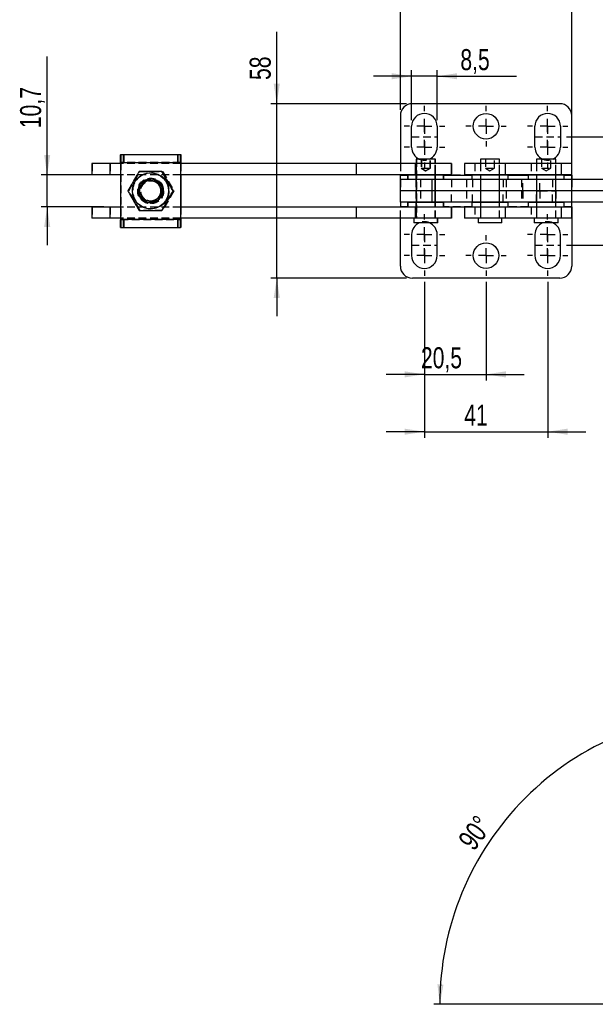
# Model space of a CAD drawing. Extents: x 79 to 836, y 26 to 563.
# Tile 1 of 16: x 82 to 273, y 26 to 353. Entities that reach past the tile are written whole.
import ezdxf

# ---------------------------------------------------------------- set-up
doc = ezdxf.new("R2010")
doc.units = 0
doc.header["$LTSCALE"] = 2
doc.linetypes.add('HIDDEN', pattern=[1.905, 1.27, -0.635])
doc.layers.get('0').update_dxf_attribs({"linetype": 'CONTINUOUS'})
doc.styles.add('SLDTEXTSTYLE0', font='TXT', dxfattribs={"width": 0.75})
doc.dimstyles.new('SLDDIMSTYLE0', dxfattribs={"dimtxt": 7, "dimasz": 6.604, "dimexe": 0, "dimexo": 0.0625, "dimgap": 1.75, "dimtad": 1, "dimdec": 3, "dimrnd": 1e-09, "dimzin": 12, "dimtxsty": 'SLDTEXTSTYLE0', "dimsah": 1, "dimcen": 0.09, "dimazin": 3, "dimtfac": 1, "dimtdec": 3, "dimtofl": 0, "dimtmove": 0, "dimatfit": 3, "dimtolj": 1, "dimtzin": 12})
doc.dimstyles.new('SLDDIMSTYLE4', dxfattribs={"dimtxt": 7, "dimasz": 6.604, "dimexe": 0, "dimexo": 0.0625, "dimgap": 1.75, "dimtad": 1, "dimdec": 3, "dimrnd": 1e-09, "dimzin": 12, "dimtxsty": 'SLDTEXTSTYLE0', "dimsah": 1, "dimcen": 0.09, "dimazin": 3, "dimtfac": 1, "dimtdec": 3, "dimtmove": 0, "dimatfit": 3, "dimtolj": 1, "dimtzin": 12})
doc.dimstyles.new('SLDDIMSTYLE5', dxfattribs={"dimtxt": 7, "dimasz": 6.604, "dimexe": 0, "dimexo": 0.0625, "dimgap": 1.75, "dimtad": 1, "dimdec": 4, "dimlfac": 2, "dimzin": 12, "dimtxsty": 'SLDTEXTSTYLE0', "dimsah": 1, "dimcen": 0.09, "dimazin": 3, "dimtfac": 1, "dimtofl": 0, "dimtmove": 0, "dimatfit": 3, "dimtolj": 1, "dimtzin": 12})

# ---------------------------------------------------------------- blocks, each defined once
blk = doc.blocks.new('_D_4')
at = {"color": 218, "linetype": 'CONTINUOUS'}
for p, q in [((299.51, 314.33), (299.51, 337.61)), ((263.88, 314.33), (301.51, 314.33)), ((299.51, 314.33), (299.51, 278.33)), ((263.88, 278.33), (301.51, 278.33))]:
    blk.add_line(p, q, dxfattribs=at)
for points in [[(299.51, 314.33), (298.5, 307.73), (300.53, 307.73)], [(299.51, 278.33), (300.53, 284.93), (298.5, 284.93)]]:
    blk.add_solid(points, dxfattribs=at)
at = {"color": 218, "linetype": 'CONTINUOUS', "insert": (290.49, 321.58, 0.1), "char_height": 7, "attachment_point": 1, "rotation": 90, "style": 'SLDTEXTSTYLE0'}
blk.add_mtext('36', dxfattribs=at)
blk = doc.blocks.new('_D_5')
at = {"color": 179, "linetype": 'CONTINUOUS'}
for p, q in [((167.52, 325.33), (167.52, 349.24)), ((210.63, 325.33), (165.52, 325.33)), ((167.52, 267.33), (167.52, 325.33)), ((210.63, 267.33), (165.52, 267.33)), ((167.52, 267.33), (167.52, 254.63))]:
    blk.add_line(p, q, dxfattribs=at)
for points in [[(167.52, 325.33), (168.54, 331.93), (166.5, 331.93)], [(167.52, 267.33), (166.5, 260.73), (168.54, 260.73)]]:
    blk.add_solid(points, dxfattribs=at)
at = {"color": 179, "linetype": 'CONTINUOUS', "insert": (158.5, 333.21, -38.46), "char_height": 7, "attachment_point": 1, "rotation": 90, "style": 'SLDTEXTSTYLE0'}
blk.add_mtext('58', dxfattribs=at)
blk = doc.blocks.new('_D_6')
at = {"color": 179, "linetype": 'CONTINUOUS'}
for p, q in [((208.63, 323.33), (208.63, 359.33)), ((265.63, 357.33), (208.63, 357.33)), ((265.63, 293.08), (265.63, 359.33))]:
    blk.add_line(p, q, dxfattribs=at)
for points in [[(208.63, 357.33), (215.23, 356.31), (215.23, 358.35)], [(265.63, 357.33), (259.02, 358.35), (259.02, 356.31)]]:
    blk.add_solid(points, dxfattribs=at)
at = {"color": 179, "linetype": 'CONTINUOUS', "insert": (229.88, 366.35, -38.46), "char_height": 7, "attachment_point": 1, "style": 'SLDTEXTSTYLE0'}
blk.add_mtext('57', dxfattribs=at)
blk = doc.blocks.new('_D_7')
at = {"color": 179, "linetype": 'CONTINUOUS'}
for p, q in [((216.63, 266.08), (216.63, 233.33)), ((237.13, 266.08), (237.13, 233.33)), ((216.63, 235.33), (203.93, 235.33)), ((216.63, 235.33), (237.13, 235.33)), ((237.13, 235.33), (249.83, 235.33))]:
    blk.add_line(p, q, dxfattribs=at)
for points in [[(216.63, 235.33), (210.02, 236.35), (210.02, 234.31)], [(237.13, 235.33), (243.73, 234.31), (243.73, 236.35)]]:
    blk.add_solid(points, dxfattribs=at)
at = {"color": 179, "linetype": 'CONTINUOUS', "insert": (215.48, 244.35, -38.46), "char_height": 7, "attachment_point": 1, "style": 'SLDTEXTSTYLE0'}
blk.add_mtext('20,5', dxfattribs=at)
blk = doc.blocks.new('_D_8')
at = {"color": 179, "linetype": 'CONTINUOUS'}
for p, q in [((216.63, 266.08), (216.63, 214.27)), ((257.63, 266.08), (257.63, 214.27)), ((216.63, 216.27), (203.93, 216.27)), ((216.63, 216.27), (257.63, 216.27)), ((257.63, 216.27), (270.33, 216.27))]:
    blk.add_line(p, q, dxfattribs=at)
for points in [[(216.63, 216.27), (210.02, 217.28), (210.02, 215.25)], [(257.63, 216.27), (264.23, 215.25), (264.23, 217.28)]]:
    blk.add_solid(points, dxfattribs=at)
at = {"color": 179, "linetype": 'CONTINUOUS', "insert": (229.88, 225.29, -38.46), "char_height": 7, "attachment_point": 1, "style": 'SLDTEXTSTYLE0'}
blk.add_mtext('41', dxfattribs=at)
blk = doc.blocks.new('_D_9')
at = {"color": 179, "linetype": 'CONTINUOUS'}
for p, q in [((212.38, 334.45), (199.68, 334.45)), ((212.38, 319.83), (212.38, 336.45)), ((220.88, 334.45), (212.38, 334.45)), ((220.88, 319.83), (220.88, 336.45)), ((220.88, 334.45), (247.21, 334.45))]:
    blk.add_line(p, q, dxfattribs=at)
for points in [[(212.38, 334.45), (205.77, 335.47), (205.77, 333.44)], [(220.88, 334.45), (227.48, 333.44), (227.48, 335.47)]]:
    blk.add_solid(points, dxfattribs=at)
at = {"color": 179, "linetype": 'CONTINUOUS', "insert": (228.59, 343.48, -38.46), "char_height": 7, "attachment_point": 1, "style": 'SLDTEXTSTYLE0'}
blk.add_mtext('8,5', dxfattribs=at)
blk = doc.blocks.new('_D_10')
at = {"color": 179, "linetype": 'CONTINUOUS'}
for p, q in [((91.15, 301.68), (91.15, 340.97)), ((110.03, 301.68), (89.15, 301.68)), ((91.15, 290.98), (91.15, 301.68)), ((110.03, 290.98), (89.15, 290.98)), ((91.15, 290.98), (91.15, 278.28))]:
    blk.add_line(p, q, dxfattribs=at)
for points in [[(91.15, 301.68), (92.17, 308.28), (90.14, 308.28)], [(91.15, 290.98), (90.14, 284.38), (92.17, 284.38)]]:
    blk.add_solid(points, dxfattribs=at)
at = {"color": 179, "linetype": 'CONTINUOUS', "insert": (82.13, 317.18, -38.46), "char_height": 7, "attachment_point": 1, "rotation": 90, "style": 'SLDTEXTSTYLE0'}
blk.add_mtext('10,7', dxfattribs=at)
blk = doc.blocks.new('SW_CENTERMARKSYMBOL_4')
at = {"color": 0, "linetype": 'CONTINUOUS'}
for p, q in [((0, 5), (0, 6.75)), ((-5, 0), (-6.75, 0)), ((0, 0), (-2.5, 0)), ((0, 0), (0, 2.5)), ((0, 0), (0, -2.5)), ((0, 0), (2.5, 0)), ((5, 0), (6.75, 0)), ((0, -5), (0, -6.75))]:
    blk.add_line(p, q, dxfattribs=at)
blk = doc.blocks.new('SW_CENTERMARKSYMBOL_5')
at = {"color": 0, "linetype": 'CONTINUOUS'}
for p, q in [((0, 5), (0, 6.75)), ((-5, 0), (-6.75, 0)), ((0, 0), (-2.5, 0)), ((0, 0), (0, 2.5)), ((0, 0), (0, -2.5)), ((0, 0), (2.5, 0)), ((5, 0), (6.75, 0)), ((0, -5), (0, -6.75))]:
    blk.add_line(p, q, dxfattribs=at)
blk = doc.blocks.new('SW_CENTERMARKSYMBOL_6')
at = {"color": 0, "linetype": 'CONTINUOUS'}
for p, q in [((0, 5), (0, 6.75)), ((-5, 0), (-6.75, 0)), ((0, 0), (-2.5, 0)), ((0, 0), (0, 2.5)), ((0, 0), (0, -2.5)), ((0, 0), (2.5, 0)), ((5, 0), (6.75, 0)), ((0, -5), (0, -6.75))]:
    blk.add_line(p, q, dxfattribs=at)
blk = doc.blocks.new('SW_CENTERMARKSYMBOL_7')
at = {"color": 0, "linetype": 'CONTINUOUS'}
for p, q in [((0, 5), (0, 6.75)), ((-5, 0), (-6.75, 0)), ((0, 0), (-2.5, 0)), ((0, 0), (0, 2.5)), ((0, 0), (0, -2.5)), ((0, 0), (2.5, 0)), ((5, 0), (6.75, 0)), ((0, -5), (0, -6.75))]:
    blk.add_line(p, q, dxfattribs=at)
blk = doc.blocks.new('SW_CENTERMARKSYMBOL_8')
at = {"color": 0, "linetype": 'CONTINUOUS'}
for p, q in [((0, 5), (0, 6.75)), ((-5, 0), (-6.75, 0)), ((0, 0), (-2.5, 0)), ((0, 0), (0, 2.5)), ((0, 0), (0, -2.5)), ((0, 0), (2.5, 0)), ((5, 0), (6.75, 0)), ((0, -5), (0, -6.75))]:
    blk.add_line(p, q, dxfattribs=at)
blk = doc.blocks.new('SW_CENTERMARKSYMBOL_9')
at = {"color": 0, "linetype": 'CONTINUOUS'}
for p, q in [((0, 5), (0, 6.75)), ((-5, 0), (-6.75, 0)), ((0, 0), (-2.5, 0)), ((0, 0), (0, 2.5)), ((0, 0), (0, -2.5)), ((0, 0), (2.5, 0)), ((5, 0), (6.75, 0)), ((0, -5), (0, -6.75))]:
    blk.add_line(p, q, dxfattribs=at)
blk = doc.blocks.new('SW_CENTERMARKSYMBOL_10')
at = {"color": 0, "linetype": 'CONTINUOUS'}
for p, q in [((0, 5), (0, 6.75)), ((-5, 0), (-6.75, 0)), ((0, 0), (-2.5, 0)), ((0, 0), (0, 2.5)), ((0, 0), (0, -2.5)), ((0, 0), (2.5, 0)), ((5, 0), (6.75, 0)), ((0, -5), (0, -6.75))]:
    blk.add_line(p, q, dxfattribs=at)
blk = doc.blocks.new('SW_CENTERMARKSYMBOL_11')
at = {"color": 0, "linetype": 'CONTINUOUS'}
for p, q in [((0, 5), (0, 6.75)), ((-5, 0), (-6.75, 0)), ((0, 0), (-2.5, 0)), ((0, 0), (0, 2.5)), ((0, 0), (0, -2.5)), ((0, 0), (2.5, 0)), ((5, 0), (6.75, 0)), ((0, -5), (0, -6.75))]:
    blk.add_line(p, q, dxfattribs=at)
blk = doc.blocks.new('SW_CENTERMARKSYMBOL_12')
at = {"color": 0, "linetype": 'CONTINUOUS'}
for p, q in [((0, 5), (0, 6.75)), ((-5, 0), (-6.75, 0)), ((0, 0), (-2.5, 0)), ((0, 0), (0, 2.5)), ((0, 0), (0, -2.5)), ((0, 0), (2.5, 0)), ((5, 0), (6.75, 0)), ((0, -5), (0, -6.75))]:
    blk.add_line(p, q, dxfattribs=at)
blk = doc.blocks.new('SW_CENTERMARKSYMBOL_13')
at = {"color": 0, "linetype": 'CONTINUOUS'}
for p, q in [((0, 5), (0, 6.75)), ((-5, 0), (-6.75, 0)), ((0, 0), (-2.5, 0)), ((0, 0), (0, 2.5)), ((0, 0), (0, -2.5)), ((0, 0), (2.5, 0)), ((5, 0), (6.75, 0)), ((0, -5), (0, -6.75))]:
    blk.add_line(p, q, dxfattribs=at)
blk = doc.blocks.new('_D_11')
at = {"color": 179, "linetype": 'CONTINUOUS'}
blk.add_line((307.24, 25.89), (219.75, 25.89), dxfattribs=at)
blk.add_arc((318.74, 25.89), 96.99, 89.9999, 180, dxfattribs=at)
for points in [[(318.74, 122.88), (312.11, 123.67), (312.17, 121.64)], [(221.75, 25.89), (222.99, 32.46), (220.96, 32.53)]]:
    blk.add_solid(points, dxfattribs=at)
at = {"color": 179, "linetype": 'CONTINUOUS', "insert": (227.47, 80.71, 0.1), "char_height": 7, "attachment_point": 1, "rotation": 53.6853, "style": 'SLDTEXTSTYLE0'}
blk.add_mtext('90°', dxfattribs=at)

msp = doc.modelspace()

# ---------------------------------------------------------------- linework, layer by layer
at = {"color": 7, "linetype": 'CONTINUOUS'}
for p, q in [((261.627803, 325.329036), (212.627803, 325.329036)), ((208.627803, 321.329037), (208.627803, 305.429037)), ((265.627803, 301.579036), (265.627803, 321.329037)), ((212.377803, 310.829036), (212.377803, 317.829037)), ((220.877803, 317.829037), (220.877803, 310.829036)), ((253.377804, 310.829036), (253.377804, 317.829037)), ((261.877803, 317.829037), (261.877803, 310.829036)), ((115.534594, 308.479036), (135.534389, 308.479036)), ((135.534389, 308.479036), (135.534389, 305.829036)), ((135.551302, 308.479036), (135.534389, 308.479036)), ((135.551302, 308.479036), (135.606764, 308.479036)), ((135.551302, 305.829036), (135.551302, 308.479036)), ((135.606764, 308.479036), (135.606764, 305.829036)), ((135.606764, 308.479036), (135.623669, 308.479036)), ((135.623669, 305.829036), (135.623669, 308.479036)), ((106.03424, 305.429037), (106.03424, 301.679037)), ((112.034177, 305.429037), (106.03424, 305.429037)), ((112.034177, 305.429037), (112.034177, 301.679037)), ((115.522196, 305.429037), (112.034177, 305.429037)), ((115.522196, 305.729036), (115.522196, 286.929037)), ((115.522196, 305.729036), (135.521991, 305.729036)), ((135.521991, 305.729036), (135.521991, 286.929037)), ((135.533942, 305.729036), (135.521991, 305.729036)), ((135.533942, 305.729036), (135.533942, 286.929037)), ((193.889268, 305.429037), (135.533942, 305.429037)), ((135.551302, 305.829036), (135.534389, 305.829036)), ((135.606764, 305.829036), (135.551302, 305.829036)), ((135.606764, 305.829036), (135.623669, 305.829036)), ((135.636074, 305.729036), (135.624124, 305.729036)), ((135.624124, 305.729036), (135.624124, 305.429037)), ((135.636074, 305.729036), (135.636074, 305.429037)), ((193.889268, 305.429037), (193.889268, 301.679037)), ((213.53636, 305.429037), (193.889268, 305.429037)), ((213.53636, 305.429037), (213.53636, 301.679037)), ((225.528516, 305.429037), (213.53636, 305.429037)), ((213.853602, 306.929036), (213.853602, 305.429037)), ((220.203602, 306.929036), (213.853602, 306.929036)), ((220.203602, 305.429037), (220.203602, 306.929036)), ((220.302803, 306.929036), (220.203602, 306.929036)), ((220.302803, 305.429037), (220.302803, 306.929036)), ((225.528516, 305.429037), (225.528516, 301.679037)), ((225.627717, 305.429037), (225.528516, 305.429037)), ((225.627717, 305.429037), (225.627717, 301.679037)), ((229.939066, 305.429037), (229.939066, 301.679037)), ((243.455397, 305.429037), (229.939066, 305.429037)), ((235.264067, 306.929036), (235.264067, 305.429037)), ((241.614068, 306.929036), (235.264067, 306.929036)), ((241.614068, 305.429037), (241.614068, 306.929036)), ((243.455397, 305.429037), (243.455397, 301.679037)), ((262.144135, 305.429037), (243.455397, 305.429037)), ((253.952803, 306.929036), (253.952803, 305.429037)), ((260.302802, 306.929036), (253.952803, 306.929036)), ((260.302802, 305.429037), (260.302802, 306.929036)), ((262.144135, 305.429037), (262.144135, 301.679037)), ((265.627803, 305.429037), (262.144135, 305.429037)), ((265.627803, 301.679037), (265.627803, 305.429037)), ((112.034177, 301.679037), (106.03424, 301.679037)), ((115.522196, 301.679037), (112.034177, 301.679037)), ((193.889268, 301.679037), (135.533942, 301.679037)), ((135.624124, 301.679037), (135.624124, 290.979036)), ((135.636074, 301.679037), (135.636074, 290.979036)), ((213.53636, 301.679037), (193.889268, 301.679037)), ((208.627803, 301.679037), (208.627803, 301.579036)), ((208.627803, 300.079036), (208.627803, 301.579036)), ((211.128602, 301.679037), (211.028602, 301.579036)), ((211.028602, 301.579036), (211.028602, 300.179037)), ((223.028602, 301.579036), (211.028602, 301.579036)), ((225.528516, 301.679037), (213.53636, 301.679037)), ((223.028602, 301.579036), (222.928602, 301.679037)), ((223.127803, 301.579036), (223.027803, 301.679037)), ((223.028602, 300.179037), (223.028602, 301.579036)), ((223.127803, 301.579036), (223.028602, 301.579036)), ((223.127803, 300.179037), (223.127803, 301.579036)), ((225.627717, 301.679037), (225.528516, 301.679037)), ((243.455397, 301.679037), (229.939066, 301.679037)), ((232.539067, 301.679037), (232.439065, 301.579036)), ((232.439065, 301.579036), (232.439065, 300.179037)), ((244.439067, 301.579036), (232.439065, 301.579036)), ((262.144135, 301.679037), (243.455397, 301.679037)), ((244.439067, 301.579036), (244.339066, 301.679037)), ((244.439067, 300.179037), (244.439067, 301.579036)), ((251.227802, 301.679037), (251.127804, 301.579036)), ((251.127804, 301.579036), (251.127804, 300.179037)), ((263.127802, 301.579036), (251.127804, 301.579036)), ((265.627803, 301.679037), (262.144135, 301.679037)), ((263.127802, 301.579036), (263.027804, 301.679037)), ((263.127802, 300.179037), (263.127802, 301.579036)), ((265.627803, 301.579036), (265.627803, 300.079036)), ((125.492779, 300.329037), (125.449946, 300.329037)), ((208.528602, 300.079036), (208.528602, 296.329037)), ((219.084894, 300.079036), (208.528602, 300.079036)), ((211.028602, 300.179037), (211.128602, 300.079036)), ((211.028602, 300.179037), (223.028602, 300.179037)), ((219.084894, 300.079036), (219.084894, 296.329037)), ((276.629707, 300.079036), (219.084894, 300.079036)), ((222.928602, 300.079036), (223.028602, 300.179037)), ((223.027803, 300.079036), (223.127803, 300.179037)), ((223.028602, 300.179037), (223.127803, 300.179037)), ((232.439065, 300.179037), (232.539067, 300.079036)), ((232.439065, 300.179037), (244.439067, 300.179037)), ((244.339066, 300.079036), (244.439067, 300.179037)), ((251.127804, 300.179037), (251.227802, 300.079036)), ((251.127804, 300.179037), (263.127802, 300.179037)), ((263.027804, 300.079036), (263.127802, 300.179037)), ((133.002182, 296.329037), (133.023648, 296.329037)), ((208.528602, 296.329037), (208.528602, 292.579037)), ((219.084894, 296.329037), (208.528602, 296.329037)), ((276.629707, 296.329037), (219.084894, 296.329037)), ((219.084894, 296.329037), (219.084894, 292.579037)), ((125.449946, 292.329036), (125.492779, 292.329036)), ((219.084894, 292.579037), (208.528602, 292.579037)), ((208.627803, 292.579037), (208.627803, 291.079037)), ((211.128602, 292.579037), (211.028602, 292.479037)), ((211.028602, 292.479037), (211.028602, 291.079037)), ((223.028602, 292.479037), (211.028602, 292.479037)), ((276.629707, 292.579037), (219.084894, 292.579037)), ((223.028602, 292.479037), (222.928602, 292.579037)), ((223.127803, 292.479037), (223.027803, 292.579037)), ((223.028602, 291.079037), (223.028602, 292.479037)), ((223.127803, 292.479037), (223.028602, 292.479037)), ((223.127803, 291.079037), (223.127803, 292.479037)), ((232.539067, 292.579037), (232.439065, 292.479037)), ((232.439065, 292.479037), (232.439065, 291.079037)), ((244.439067, 292.479037), (232.439065, 292.479037)), ((244.439067, 292.479037), (244.339066, 292.579037)), ((244.439067, 291.079037), (244.439067, 292.479037)), ((251.227802, 292.579037), (251.127804, 292.479037)), ((251.127804, 292.479037), (251.127804, 291.079037)), ((263.127802, 292.479037), (251.127804, 292.479037)), ((263.127802, 292.479037), (263.027804, 292.579037)), ((263.127802, 291.079037), (263.127802, 292.479037)), ((265.627803, 291.079037), (265.627803, 292.579037)), ((106.03424, 290.979036), (106.03424, 287.229036)), ((112.034177, 290.979036), (106.03424, 290.979036)), ((112.034177, 290.979036), (112.034177, 287.229036)), ((115.522196, 290.979036), (112.034177, 290.979036)), ((193.889268, 290.979036), (135.533942, 290.979036)), ((193.889268, 290.979036), (193.889268, 287.229036)), ((213.53636, 290.979036), (193.889268, 290.979036)), ((208.627803, 290.979036), (208.627803, 291.079037)), ((211.028602, 291.079037), (211.128602, 290.979036)), ((211.028602, 291.079037), (223.028602, 291.079037)), ((213.53636, 290.979036), (213.53636, 287.229036)), ((225.528516, 290.979036), (213.53636, 290.979036)), ((222.928602, 290.979036), (223.028602, 291.079037)), ((223.027803, 290.979036), (223.127803, 291.079037)), ((223.028602, 291.079037), (223.127803, 291.079037)), ((225.528516, 290.979036), (225.528516, 287.229036)), ((225.627717, 290.979036), (225.528516, 290.979036)), ((225.627717, 290.979036), (225.627717, 287.229036)), ((229.939066, 290.979036), (229.939066, 287.229036)), ((243.455397, 290.979036), (229.939066, 290.979036)), ((232.439065, 291.079037), (232.539067, 290.979036)), ((232.439065, 291.079037), (244.439067, 291.079037)), ((243.455397, 290.979036), (243.455397, 287.229036)), ((262.144135, 290.979036), (243.455397, 290.979036)), ((244.339066, 290.979036), (244.439067, 291.079037)), ((251.127804, 291.079037), (251.227802, 290.979036)), ((251.127804, 291.079037), (263.127802, 291.079037)), ((262.144135, 290.979036), (262.144135, 287.229036)), ((265.627803, 290.979036), (262.144135, 290.979036)), ((263.027804, 290.979036), (263.127802, 291.079037)), ((265.627803, 291.079037), (265.627803, 271.329036)), ((265.627803, 287.229036), (265.627803, 290.979036)), ((112.034177, 287.229036), (106.03424, 287.229036)), ((115.522196, 287.229036), (112.034177, 287.229036)), ((115.522196, 286.929037), (135.521991, 286.929037)), ((135.521991, 286.929037), (135.533942, 286.929037)), ((193.889268, 287.229036), (135.533942, 287.229036)), ((135.534389, 286.829037), (135.534389, 284.179037)), ((135.534389, 286.829037), (135.551302, 286.829037)), ((135.551302, 286.829037), (135.606764, 286.829037)), ((135.551302, 284.179037), (135.551302, 286.829037)), ((135.606764, 286.829037), (135.606764, 284.179037)), ((135.623669, 286.829037), (135.606764, 286.829037)), ((135.623669, 284.179037), (135.623669, 286.829037)), ((135.624124, 287.229036), (135.624124, 286.929037)), ((135.624124, 286.929037), (135.636074, 286.929037)), ((135.636074, 287.229036), (135.636074, 286.929037)), ((213.53636, 287.229036), (193.889268, 287.229036)), ((208.627803, 271.329036), (208.627803, 287.229036)), ((213.059852, 287.229036), (213.059852, 285.729037)), ((220.997352, 285.729037), (213.059852, 285.729037)), ((225.528516, 287.229036), (213.53636, 287.229036)), ((220.997352, 285.729037), (220.997352, 287.229036)), ((221.096553, 285.729037), (220.997352, 285.729037)), ((221.096553, 285.729037), (221.096553, 287.229036)), ((225.627717, 287.229036), (225.528516, 287.229036)), ((243.455397, 287.229036), (229.939066, 287.229036)), ((234.470315, 287.229036), (234.470315, 285.729037)), ((242.407815, 285.729037), (234.470315, 285.729037)), ((242.407815, 285.729037), (242.407815, 287.229036)), ((262.144135, 287.229036), (243.455397, 287.229036)), ((253.159052, 287.229036), (253.159052, 285.729037)), ((261.096554, 285.729037), (253.159052, 285.729037)), ((261.096554, 285.729037), (261.096554, 287.229036)), ((265.627803, 287.229036), (262.144135, 287.229036)), ((115.534594, 284.179037), (135.534389, 284.179037)), ((135.534389, 284.179037), (135.551302, 284.179037)), ((135.606764, 284.179037), (135.551302, 284.179037)), ((135.623669, 284.179037), (135.606764, 284.179037)), ((212.377803, 281.829037), (212.377803, 274.829036)), ((220.877803, 274.829036), (220.877803, 281.829037)), ((253.377804, 281.829037), (253.377804, 274.829036)), ((261.877803, 274.829036), (261.877803, 281.829037)), ((261.627803, 267.329037), (212.627803, 267.329037))]:
    msp.add_line(p, q, dxfattribs=at)
at = {"color": 218, "linetype": 'HIDDEN'}
for p, q in [((212.377803, 314.329037), (220.877803, 314.329037)), ((253.377803, 314.329037), (261.877803, 314.329037)), ((212.377803, 278.329037), (220.877803, 278.329037)), ((253.377803, 278.329037), (261.877803, 278.329037))]:
    msp.add_line(p, q, dxfattribs=at)
at = {"color": 7, "linetype": 'HIDDEN'}
for p, q in [((115.534594, 305.829036), (115.534594, 308.479036)), ((115.5515, 308.479036), (115.5515, 305.829036)), ((115.606969, 305.829036), (115.606969, 308.479036)), ((115.623875, 308.479036), (115.623875, 305.829036)), ((116.556002, 305.829036), (116.556002, 308.479036)), ((116.602449, 308.479036), (116.602449, 305.829036)), ((134.555822, 308.479036), (134.555822, 305.829036)), ((134.602262, 305.829036), (134.602262, 308.479036)), ((106.124422, 305.429037), (106.124422, 301.679037)), ((112.124359, 305.429037), (112.124359, 301.679037)), ((115.522196, 305.729036), (115.53414, 305.729036)), ((135.533942, 305.429037), (115.522196, 305.429037)), ((115.53414, 305.729036), (115.53414, 286.929037)), ((115.53414, 305.729036), (135.533942, 305.729036)), ((115.534594, 305.829036), (135.534389, 305.829036)), ((115.624329, 305.729036), (115.624329, 286.929037)), ((115.624329, 305.729036), (115.636272, 305.729036)), ((135.533942, 305.729036), (115.624329, 305.729036)), ((135.636074, 305.729036), (115.636272, 305.729036)), ((115.636272, 305.729036), (115.636272, 286.929037)), ((135.624124, 305.429037), (135.624124, 301.679037)), ((135.636074, 305.429037), (135.636074, 301.679037)), ((193.97945, 305.429037), (193.97945, 301.679037)), ((208.627803, 305.429037), (208.627803, 301.679037)), ((213.705589, 305.429037), (213.705589, 301.679037)), ((213.828602, 305.429037), (213.828602, 301.679037)), ((213.853602, 305.429037), (213.853602, 287.229036)), ((213.927803, 305.429037), (213.927803, 301.679037)), ((213.952803, 306.929036), (213.952803, 287.229036)), ((215.528602, 306.929036), (215.528602, 303.929037)), ((215.627803, 306.929036), (215.627803, 303.929037)), ((218.528602, 303.929037), (218.528602, 306.929036)), ((218.627803, 303.929037), (218.627803, 306.929036)), ((220.203602, 287.229036), (220.203602, 305.429037)), ((220.228602, 301.679037), (220.228602, 305.429037)), ((220.302803, 287.229036), (220.302803, 305.429037)), ((220.327803, 301.679037), (220.327803, 305.429037)), ((233.422736, 305.429037), (233.422736, 301.679037)), ((235.239066, 305.429037), (235.239066, 301.679037)), ((235.264067, 305.429037), (235.264067, 287.229036)), ((236.939067, 306.929036), (236.939067, 303.929037)), ((239.939066, 303.929037), (239.939066, 306.929036)), ((241.614068, 287.229036), (241.614068, 305.429037)), ((241.639065, 301.679037), (241.639065, 305.429037)), ((252.111474, 305.429037), (252.111474, 301.679037)), ((253.927803, 305.429037), (253.927803, 301.679037)), ((253.952803, 305.429037), (253.952803, 287.229036)), ((255.627802, 306.929036), (255.627802, 303.929037)), ((258.627804, 303.929037), (258.627804, 306.929036)), ((260.302802, 287.229036), (260.302802, 305.429037)), ((260.327803, 301.679037), (260.327803, 305.429037)), ((135.533942, 301.679037), (115.522196, 301.679037)), ((118.257856, 296.32857), (122.010192, 302.828803)), ((118.28175, 296.32857), (122.034086, 302.828803)), ((122.010192, 302.828803), (129.515668, 302.82927)), ((122.034086, 302.828803), (129.539562, 302.82927)), ((129.392831, 302.829037), (129.414303, 302.829037)), ((129.515668, 302.82927), (133.268809, 296.329503)), ((129.539562, 302.82927), (129.515668, 302.82927)), ((129.539562, 302.82927), (133.29271, 296.329503)), ((211.028602, 301.579036), (208.627803, 301.579036)), ((211.227803, 301.679037), (211.127803, 301.579036)), ((211.127803, 301.579036), (211.127803, 300.179037)), ((213.728602, 301.679037), (213.828602, 301.579036)), ((213.827803, 301.679037), (213.927803, 301.579036)), ((213.828602, 301.579036), (213.828602, 300.179037)), ((213.927803, 301.579036), (213.927803, 300.179037)), ((215.528602, 303.929037), (218.296325, 303.929037)), ((215.528602, 303.929037), (217.028602, 303.027746)), ((215.627803, 303.929037), (217.127804, 303.027746)), ((217.028602, 303.027746), (218.528602, 303.929037)), ((217.127804, 303.027746), (218.627803, 303.929037)), ((218.296325, 303.929037), (218.528602, 303.929037)), ((218.528602, 303.929037), (218.627803, 303.929037)), ((220.228602, 301.579036), (220.328602, 301.679037)), ((220.228602, 300.179037), (220.228602, 301.579036)), ((220.327803, 301.579036), (220.427804, 301.679037)), ((220.327803, 300.179037), (220.327803, 301.579036)), ((232.439065, 301.579036), (223.127803, 301.579036)), ((235.139066, 301.679037), (235.239066, 301.579036)), ((235.239066, 301.579036), (235.239066, 300.179037)), ((236.939067, 303.929037), (239.706788, 303.929037)), ((236.939067, 303.929037), (238.439066, 303.027746)), ((238.439066, 303.027746), (239.939066, 303.929037)), ((239.706788, 303.929037), (239.939066, 303.929037)), ((241.639065, 301.579036), (241.739066, 301.679037)), ((241.639065, 300.179037), (241.639065, 301.579036)), ((251.127804, 301.579036), (244.439067, 301.579036)), ((253.827805, 301.679037), (253.927803, 301.579036)), ((253.927803, 301.579036), (253.927803, 300.179037)), ((255.627802, 303.929037), (258.395525, 303.929037)), ((255.627802, 303.929037), (257.127805, 303.027746)), ((257.127805, 303.027746), (258.627804, 303.929037)), ((258.395525, 303.929037), (258.627804, 303.929037)), ((260.327803, 301.579036), (260.427805, 301.679037)), ((260.327803, 300.179037), (260.327803, 301.579036)), ((265.627803, 301.579036), (263.127802, 301.579036)), ((125.763332, 300.329037), (125.492779, 300.329037)), ((125.520779, 299.704037), (125.494098, 299.704037)), ((125.534041, 300.579037), (125.52209, 300.579037)), ((125.636173, 300.579037), (125.624223, 300.579037)), ((125.664173, 299.704037), (125.637485, 299.704037)), ((208.627803, 300.079036), (208.627803, 296.329037)), ((211.127803, 300.179037), (211.227803, 300.079036)), ((213.828602, 300.179037), (213.728602, 300.079036)), ((213.927803, 300.179037), (213.827803, 300.079036)), ((213.828602, 300.079036), (213.828602, 296.329037)), ((213.927803, 300.079036), (213.927803, 296.329037)), ((215.381019, 300.079036), (215.381019, 296.329037)), ((220.328602, 300.079036), (220.228602, 300.179037)), ((220.228602, 296.329037), (220.228602, 300.079036)), ((220.427804, 300.079036), (220.327803, 300.179037)), ((220.327803, 296.329037), (220.327803, 300.079036)), ((225.627804, 300.079036), (225.627804, 296.329037)), ((230.625084, 300.079036), (230.625084, 296.329037)), ((232.627803, 300.079036), (232.627803, 296.329037)), ((235.239066, 300.179037), (235.139066, 300.079036)), ((235.239066, 300.079036), (235.239066, 296.329037)), ((241.739066, 300.079036), (241.639065, 300.179037)), ((241.639065, 296.329037), (241.639065, 300.079036)), ((242.878592, 300.079036), (242.878592, 296.329037)), ((243.8267, 300.079036), (243.8267, 296.329037)), ((248.897372, 300.079036), (248.897372, 296.329037)), ((249.313721, 296.329037), (249.313721, 300.079036)), ((253.927803, 300.179037), (253.827805, 300.079036)), ((253.927803, 300.079036), (253.927803, 296.329037)), ((253.945516, 300.079036), (253.945516, 296.329037)), ((255.068676, 296.329037), (255.068676, 300.079036)), ((259.186929, 300.079036), (259.186929, 296.329037)), ((260.310089, 296.329037), (260.310089, 300.079036)), ((260.427805, 300.079036), (260.327803, 300.179037)), ((260.327803, 296.329037), (260.327803, 300.079036)), ((265.627803, 300.079036), (265.627803, 296.329037)), ((117.991222, 296.329037), (118.012695, 296.329037)), ((118.134616, 296.329037), (118.156088, 296.329037)), ((122.010996, 289.828803), (118.257856, 296.32857)), ((118.28175, 296.32857), (118.257856, 296.32857)), ((122.034898, 289.828803), (118.28175, 296.32857)), ((133.268809, 296.329503), (129.516473, 289.82927)), ((133.29271, 296.329503), (129.540374, 289.82927)), ((133.145569, 296.329037), (133.167041, 296.329037)), ((133.29271, 296.329503), (133.268809, 296.329503)), ((208.627803, 292.579037), (208.627803, 296.329037)), ((213.828602, 296.329037), (213.828602, 292.579037)), ((213.927803, 296.329037), (213.927803, 292.579037)), ((215.381019, 296.329037), (215.381019, 292.579037)), ((220.228602, 292.579037), (220.228602, 296.329037)), ((220.327803, 292.579037), (220.327803, 296.329037)), ((225.627804, 292.579037), (225.627804, 296.329037)), ((230.625084, 296.329037), (230.625084, 292.579037)), ((232.627803, 292.579037), (232.627803, 296.329037)), ((235.239066, 296.329037), (235.239066, 292.579037)), ((241.639065, 292.579037), (241.639065, 296.329037)), ((242.878592, 292.579037), (242.878592, 296.329037)), ((243.8267, 296.329037), (243.8267, 292.579037)), ((248.897372, 296.329037), (248.897372, 292.579037)), ((249.313721, 296.329037), (249.313721, 292.579037)), ((253.927803, 296.329037), (253.927803, 292.579037)), ((253.945516, 292.579037), (253.945516, 296.329037)), ((253.945516, 296.329037), (255.068676, 296.329037)), ((255.068676, 296.329037), (255.068676, 292.579037)), ((255.068676, 296.329037), (259.186929, 296.329037)), ((259.186929, 292.579037), (259.186929, 296.329037)), ((259.186929, 296.329037), (260.310089, 296.329037)), ((260.310089, 296.329037), (260.310089, 292.579037)), ((260.327803, 292.579037), (260.327803, 296.329037)), ((265.627803, 292.579037), (265.627803, 296.329037)), ((125.492779, 292.329036), (125.763332, 292.329036)), ((125.494098, 292.954036), (125.520779, 292.954036)), ((125.52209, 292.079036), (125.534041, 292.079036)), ((125.624223, 292.079036), (125.636173, 292.079036)), ((125.637485, 292.954036), (125.664173, 292.954036)), ((211.227803, 292.579037), (211.127803, 292.479037)), ((211.127803, 292.479037), (211.127803, 291.079037)), ((213.728602, 292.579037), (213.828602, 292.479037)), ((213.827803, 292.579037), (213.927803, 292.479037)), ((213.828602, 292.479037), (213.828602, 291.079037)), ((213.927803, 292.479037), (213.927803, 291.079037)), ((220.228602, 292.479037), (220.328602, 292.579037)), ((220.228602, 291.079037), (220.228602, 292.479037)), ((220.327803, 292.479037), (220.427804, 292.579037)), ((220.327803, 291.079037), (220.327803, 292.479037)), ((235.139066, 292.579037), (235.239066, 292.479037)), ((235.239066, 292.479037), (235.239066, 291.079037)), ((241.639065, 292.479037), (241.739066, 292.579037)), ((241.639065, 291.079037), (241.639065, 292.479037)), ((253.827805, 292.579037), (253.927803, 292.479037)), ((253.927803, 292.479037), (253.927803, 291.079037)), ((260.327803, 292.479037), (260.427805, 292.579037)), ((260.327803, 291.079037), (260.327803, 292.479037)), ((106.124422, 290.979036), (106.124422, 287.229036)), ((112.124359, 290.979036), (112.124359, 287.229036)), ((135.533942, 290.979036), (115.522196, 290.979036)), ((129.516473, 289.82927), (122.010996, 289.828803)), ((129.540374, 289.82927), (122.034898, 289.828803)), ((129.540374, 289.82927), (129.516473, 289.82927)), ((135.624124, 290.979036), (135.624124, 287.229036)), ((135.636074, 290.979036), (135.636074, 287.229036)), ((193.97945, 290.979036), (193.97945, 287.229036)), ((211.028602, 291.079037), (208.627803, 291.079037)), ((208.627803, 287.229036), (208.627803, 290.979036)), ((211.127803, 291.079037), (211.227803, 290.979036)), ((213.705589, 290.979036), (213.705589, 287.229036)), ((213.828602, 291.079037), (213.728602, 290.979036)), ((213.927803, 291.079037), (213.827803, 290.979036)), ((213.828602, 290.979036), (213.828602, 287.229036)), ((213.927803, 290.979036), (213.927803, 287.229036)), ((220.328602, 290.979036), (220.228602, 291.079037)), ((220.228602, 287.229036), (220.228602, 290.979036)), ((220.427804, 290.979036), (220.327803, 291.079037)), ((220.327803, 287.229036), (220.327803, 290.979036)), ((232.439065, 291.079037), (223.127803, 291.079037)), ((233.422736, 290.979036), (233.422736, 287.229036)), ((235.239066, 291.079037), (235.139066, 290.979036)), ((235.239066, 290.979036), (235.239066, 287.229036)), ((241.739066, 290.979036), (241.639065, 291.079037)), ((241.639065, 287.229036), (241.639065, 290.979036)), ((251.127804, 291.079037), (244.439067, 291.079037)), ((252.111474, 290.979036), (252.111474, 287.229036)), ((253.927803, 291.079037), (253.827805, 290.979036)), ((253.927803, 290.979036), (253.927803, 287.229036)), ((260.427805, 290.979036), (260.327803, 291.079037)), ((260.327803, 287.229036), (260.327803, 290.979036)), ((265.627803, 291.079037), (263.127802, 291.079037)), ((135.533942, 287.229036), (115.522196, 287.229036)), ((115.53414, 286.929037), (115.522196, 286.929037)), ((115.53414, 286.929037), (135.533942, 286.929037)), ((115.534594, 286.829037), (135.534389, 286.829037)), ((115.534594, 284.179037), (115.534594, 286.829037)), ((115.5515, 286.829037), (115.5515, 284.179037)), ((115.606969, 284.179037), (115.606969, 286.829037)), ((115.623875, 286.829037), (115.623875, 284.179037)), ((115.636272, 286.929037), (115.624329, 286.929037)), ((135.533942, 286.929037), (115.624329, 286.929037)), ((135.636074, 286.929037), (115.636272, 286.929037)), ((116.556002, 284.179037), (116.556002, 286.829037)), ((116.602449, 286.829037), (116.602449, 284.179037)), ((134.555822, 286.829037), (134.555822, 284.179037)), ((134.602262, 284.179037), (134.602262, 286.829037)), ((213.159053, 287.229036), (213.159053, 285.729037))]:
    msp.add_line(p, q, dxfattribs=at)
at = {"color": 8, "linetype": 'CONTINUOUS'}
for p, q in [((135.624124, 305.729036), (135.533942, 305.729036)), ((208.627803, 301.579036), (211.028602, 301.579036)), ((223.127803, 301.579036), (232.439065, 301.579036)), ((244.439067, 301.579036), (251.127804, 301.579036)), ((263.127802, 301.579036), (265.627803, 301.579036)), ((208.627803, 291.079037), (211.028602, 291.079037)), ((223.127803, 291.079037), (232.439065, 291.079037)), ((244.439067, 291.079037), (251.127804, 291.079037)), ((263.127802, 291.079037), (265.627803, 291.079037)), ((135.624124, 286.929037), (135.533942, 286.929037))]:
    msp.add_line(p, q, dxfattribs=at)
at = {"color": 7, "linetype": 'CONTINUOUS'}
for centre, radius in [((237.127803, 317.829037), 4.25), ((125.492823, 296.329029), 5.999981), ((125.449942, 296.329006), 3.999969), ((125.447699, 296.329013), 3.499976), ((237.127803, 274.829037), 4.25)]:
    msp.add_circle(centre, radius, dxfattribs=at)
at = {"color": 7, "linetype": 'HIDDEN'}
for centre, radius in [((125.522132, 296.329029), 5.99998), ((125.636213, 296.329066), 5.999977), ((125.665524, 296.329066), 5.999977), ((125.522119, 296.329067), 4.249982), ((125.53407, 296.329067), 4.249982), ((125.624194, 296.329034), 4.249988), ((125.636144, 296.329034), 4.249989), ((125.492754, 296.329028), 3.790561), ((125.522065, 296.329028), 3.790561), ((125.763326, 296.329067), 3.99997), ((125.636144, 296.329059), 3.790557), ((125.665453, 296.329059), 3.790558), ((125.494116, 296.329033), 3.374989), ((125.520755, 296.329033), 3.374988), ((125.637508, 296.329033), 3.374988), ((125.664149, 296.329033), 3.374988)]:
    msp.add_circle(centre, radius, dxfattribs=at)
at = {"color": 7, "linetype": 'CONTINUOUS'}
for centre, radius, start, end in [((212.627803, 321.329037), 4, 90, 180), ((261.627803, 321.329037), 4, 0, 90), ((216.627803, 317.829037), 4.25, 0, 180), ((257.627803, 317.829037), 4.25, 0, 180), ((267.889407, 306.417151), 152.368764, 179.2246379, 180.25875492), ((288.042684, 306.416459), 152.522242, 179.22515821, 180.25823461), ((-16.850886, 306.416198), 152.488509, 359.74180634, 0.77511129), ((216.627803, 310.829037), 4.25, 180, 246.58448638), ((216.627803, 310.829037), 4.25, 293.41551362, 0), ((257.627803, 310.829037), 4.25, 180, 246.58448638), ((257.627803, 310.829037), 4.25, 293.41551362, 0), ((140.996812, 305.754616), 5.46293, 179.21945232, 180.26828603), ((130.042676, 305.75367), 5.581502, 359.74712347, 0.77367575), ((267.889407, 286.240923), 152.368764, 179.74124508, 180.7753621), ((288.042684, 286.241615), 152.522242, 179.74176539, 180.77484179), ((140.996812, 286.903457), 5.46293, 179.73171397, 180.78054768), ((-16.850886, 286.241876), 152.488509, 359.22488871, 0.25819366), ((130.042676, 286.904403), 5.581502, 359.22632425, 0.25287653), ((216.627803, 281.829037), 4.25, 113.41551362, 180), ((216.627803, 281.829037), 4.25, 0, 66.58448638), ((257.627803, 281.829037), 4.25, 113.41551362, 180), ((257.627803, 281.829037), 4.25, 0, 66.58448638), ((216.627803, 274.829037), 4.25, 180, 0), ((257.627803, 274.829037), 4.25, 180, 0), ((212.627803, 271.329037), 4, 180, 270), ((261.627803, 271.329037), 4, 270, 0)]:
    msp.add_arc(centre, radius, start, end, dxfattribs=at)
at = {"color": 7, "linetype": 'HIDDEN'}
for centre, radius, start, end in [((-36.730938, 306.417151), 152.368764, 359.74124508, 0.7753621), ((121.115588, 305.75367), 5.581502, 179.22632425, 180.25287653), ((110.042881, 305.75367), 5.581502, 359.74712347, 0.77367575), ((216.627803, 310.829037), 4.25, 246.58448638, 293.41551362), ((257.627803, 310.829037), 4.25, 246.58448638, 293.41551362), ((121.115588, 286.904403), 5.581502, 179.74712347, 180.77367575), ((-36.730938, 286.240923), 152.368764, 359.2246379, 0.25875492), ((110.042881, 286.904403), 5.581502, 359.22632425, 0.25287653), ((216.627803, 281.829037), 4.25, 66.58448638, 113.41551362), ((257.627803, 281.829037), 4.25, 66.58448638, 113.41551362)]:
    msp.add_arc(centre, radius, start, end, dxfattribs=at)
at = {"color": 7, "linetype": 'CONTINUOUS'}
for points, knots in [([(121.74396, 302.829037), (121.417498, 302.264888), (120.757493, 301.124357), (119.7813, 299.434502), (118.84948, 297.819097), (118.279051, 296.828748), (117.991222, 296.329037)], [0, 0, 0, 0, 0.2646021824, 0.53494222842, 0.7653401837, 1, 1, 1, 1]), ([(129.249444, 302.829037), (128.293221, 302.829037), (126.711891, 302.829037), (124.421071, 302.829037), (122.881431, 302.829037), (121.996415, 302.829037), (121.74396, 302.829037)], [0, 0, 0, 0, 0.3856434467, 0.6377484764, 0.8966661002, 1, 1, 1, 1]), ([(133.002182, 296.329037), (132.675717, 296.893185), (132.015707, 298.033714), (131.039516, 299.723571), (130.107694, 301.338975), (129.53727, 302.329324), (129.249444, 302.829037)], [0, 0, 0, 0, 0.2646026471, 0.5349426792, 0.765340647, 1, 1, 1, 1]), ([(129.270909, 302.829037), (129.597376, 302.264889), (130.257387, 301.124361), (131.233566, 299.434497), (132.1654, 297.819101), (132.735823, 296.828749), (133.023648, 296.329037)], [0, 0, 0, 0, 0.2646026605, 0.5349422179, 0.7653406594, 1, 1, 1, 1]), ([(117.991222, 296.329037), (118.316176, 295.764888), (118.97313, 294.624359), (119.9482, 292.934501), (120.881664, 291.319099), (121.454778, 290.328749), (121.74396, 289.829036)], [0, 0, 0, 0, 0.26460257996, 0.53494253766, 0.76534058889, 1, 1, 1, 1]), ([(129.249444, 289.829036), (129.574395, 290.393185), (130.231344, 291.533716), (131.206415, 293.223571), (132.139878, 294.838977), (132.712997, 295.829325), (133.002182, 296.329037)], [0, 0, 0, 0, 0.2646021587, 0.534942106, 0.7653400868, 1, 1, 1, 1]), ([(133.023648, 296.329037), (132.698696, 295.764888), (132.041748, 294.624357), (131.066677, 292.934502), (130.133213, 291.319096), (129.560095, 290.328748), (129.270909, 289.829036)], [0, 0, 0, 0, 0.2646021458, 0.5349420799, 0.7653400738, 1, 1, 1, 1]), ([(121.74396, 289.829036), (121.996419, 289.829036), (122.865715, 289.829036), (124.40445, 289.829036), (126.695936, 289.829036), (128.293221, 289.829036), (129.249444, 289.829036)], [0, 0, 0, 0, 0.1033344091, 0.3558139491, 0.6143546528, 1, 1, 1, 1])]:
    msp.add_open_spline(points, degree=3, knots=knots, dxfattribs=at)
at = {"color": 7, "linetype": 'HIDDEN'}
for points, knots in [([(118.012695, 296.329037), (118.339161, 296.893185), (118.999172, 298.033713), (119.975353, 299.723573), (120.907175, 301.338976), (121.477604, 302.329325), (121.765433, 302.829037)], [0, 0, 0, 0, 0.2646024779, 0.534942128, 0.7653401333, 1, 1, 1, 1]), ([(121.765433, 289.829036), (121.440482, 290.393185), (120.783533, 291.533716), (119.808462, 293.223571), (118.874999, 294.838977), (118.30188, 295.829325), (118.012695, 296.329037)], [0, 0, 0, 0, 0.2646021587, 0.534942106, 0.7653400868, 1, 1, 1, 1])]:
    msp.add_open_spline(points, degree=3, knots=knots, dxfattribs=at)

# ---------------------------------------------------------------- block references
at = {"color": 179, "linetype": 'CONTINUOUS'}
for name, p in [('SW_CENTERMARKSYMBOL_4', (216.627803, 317.829037)), ('SW_CENTERMARKSYMBOL_11', (237.127803, 317.829037)), ('SW_CENTERMARKSYMBOL_7', (257.627803, 317.829037)), ('SW_CENTERMARKSYMBOL_5', (216.627803, 310.829037)), ('SW_CENTERMARKSYMBOL_6', (257.627803, 310.829037)), ('SW_CENTERMARKSYMBOL_12', (216.627803, 281.829037)), ('SW_CENTERMARKSYMBOL_8', (257.627803, 281.829037)), ('SW_CENTERMARKSYMBOL_13', (216.627803, 274.829037)), ('SW_CENTERMARKSYMBOL_10', (237.127803, 274.829037)), ('SW_CENTERMARKSYMBOL_9', (257.627803, 274.829037))]:
    msp.add_blockref(name, p, dxfattribs=at)

# ---------------------------------------------------------------- dimensions: what is measured, and where the dimension line sits
for base, p1, p2, dimstyle, picture, middle in [((208.627803, 357.329037), (265.627803, 291.079037), (208.627803, 321.329037), 'SLDDIMSTYLE0', '_D_6', (237.899286, 357.329037)), ((212.377803, 334.451711), (220.877803, 317.829037), (212.377803, 317.829037), 'SLDDIMSTYLE4', '_D_9', (237.899286, 334.451711)), ((237.127803, 235.329037), (216.627803, 268.079037), (237.127803, 268.079037), 'SLDDIMSTYLE4', '_D_7', (227.375846, 235.329037)), ((257.627803, 216.266598), (216.627803, 268.079037), (257.627803, 268.079037), 'SLDDIMSTYLE0', '_D_8', (237.899286, 216.266598))]:
    dim = msp.add_linear_dim(base=base, p1=p1, p2=p2, dimstyle=dimstyle, dxfattribs=at)
    dim.commit()
    dim.dimension.update_dxf_attribs({"geometry": picture, "text_midpoint": middle, "dimtype": 160})
for base, p1, p2, picture, middle in [((167.519378, 325.329037), (212.627803, 267.329037), (212.627803, 325.329037), '_D_5', (167.519378, 341.221289)), ((91.1511, 301.679037), (112.034179, 290.979037), (112.034179, 301.679037), '_D_10', (91.1511, 329.072416))]:
    dim = msp.add_linear_dim(base=base, p1=p1, p2=p2, angle=90, dimstyle='SLDDIMSTYLE4', dxfattribs=at)
    dim.commit()
    dim.dimension.update_dxf_attribs({"geometry": picture, "text_midpoint": middle, "dimtype": 160})
at = {"color": 218, "linetype": 'CONTINUOUS'}
dim = msp.add_linear_dim(base=(299.51408, 278.329037), p1=(261.877803, 314.329037), p2=(261.877803, 278.329037), angle=90, dimstyle='SLDDIMSTYLE0', dxfattribs=at)
dim.commit()
dim.dimension.update_dxf_attribs({"geometry": '_D_4', "text_midpoint": (299.51408, 329.598005), "dimtype": 160})
at = {"color": 179, "linetype": 'CONTINUOUS'}
dim = msp.add_angular_dim_2l(base=(250.160014, 94.471171), line1=((366.240109, 25.891012), (309.240109, 25.891012)), line2=((318.740168, 92.035089), (318.740361, 173.89101)), dimstyle='SLDDIMSTYLE5', dxfattribs=at)
dim.commit()
dim.dimension.update_dxf_attribs({"geometry": '_D_11', "text_midpoint": (240.590315, 83.328624), "dimtype": 162})

doc.saveas('drawing.dxf')
